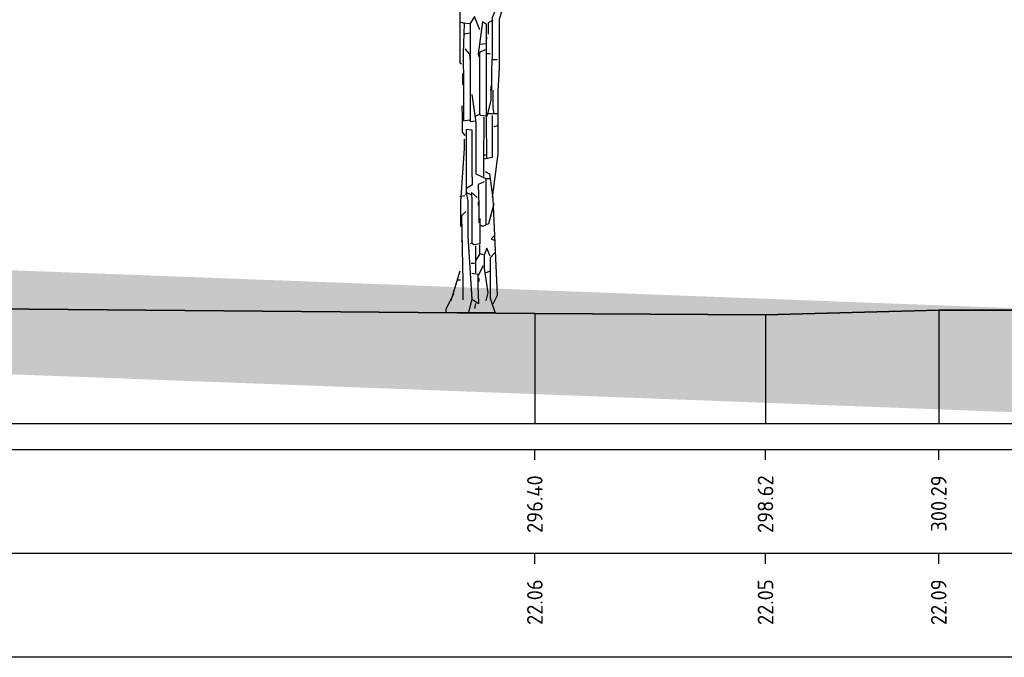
# Model space of a CAD drawing. Header units: metres. Extents: x 173015 to 189682, y 346605 to 348504.
# Tile 203 of 212: x 189171 to 189181, y 348466 to 348472. Entities that reach past the tile are written whole.
import ezdxf
from ezdxf.enums import TextEntityAlignment as Align

# ---------------------------------------------------------------- set-up
doc = ezdxf.new("R2010")
doc.units = ezdxf.units.M
doc.header["$PDMODE"] = 35
doc.header["$PDSIZE"] = 0.075
for name, color, linetype, lineweight in [('B-ME-GR-BOOM-SD', 252, 'Continuous', 25), ('X-ME-AL-PROFIEL_HUIDIG MAAIVELD-GD', 252, 'Continuous', 0), ('X-XX-AL-DETAIL1-M-B', 252, 'Continuous', 18), ('X-XX-AL-DWARSPROFIEL_PROFIELLIJN MAAIVELD-GD', 8, 'Continuous', 35), ('X-XX-AL-HULPGEOMETRIE-G', 50, 'Continuous', 25)]:
    doc.layers.add(name, color=color, linetype=linetype, lineweight=lineweight)
doc.layers.add('X-ME-AL-PROFIELRASTER-S', color=7, linetype='Continuous')
doc.styles.add('NLCS-ISO-ANNOTATIVE-T18', font='NLCS-ISO.ttf', dxfattribs={"height": 1.8})
doc.styles.add('NLCS-ISO-M100-T25', font='NLCS-ISO.ttf', dxfattribs={"height": 0.25})
doc.dimstyles.new('NLCS-M100-T25-PIJL_L3_H2', dxfattribs={"dimscale": 0.1, "dimtxt": 2.5, "dimasz": 2.5, "dimexe": 2, "dimexo": 2, "dimgap": 0.7, "dimtad": 1, "dimdec": 3, "dimzin": 0, "dimdsep": 46, "dimtxsty": 'NLCS-ISO-M100-T25', "dimcen": 0, "dimdle": 2, "dimclrd": 256, "dimclre": 256, "dimclrt": 256, "dimazin": 0, "dimtfac": 1, "dimtdec": 3, "dimtofl": 0, "dimtmove": 0, "dimatfit": 3, "dimfxl": 2, "dimfxlon": 1, "dimtfillclr": 256, "dimtolj": 1, "dimtzin": 0, "dimlwd": -1, "dimlwe": -1, "dimarcsym": 0})

# ---------------------------------------------------------------- blocks, each defined once
blk = doc.blocks.new('SAL-PROFIELRASTER_BALK_EIND1-D')
at = {"color": 0, "linetype": 'ByBlock', "lineweight": -2, "flags": 128}
for points in [[(0, 0), (1, 0)], [(0, -2.5), (1, -2.5)], [(0, -12.5), (1, -12.5)]]:
    blk.add_lwpolyline(points, dxfattribs=at)
blk = doc.blocks.new('SAL-PROFIELRASTER_BALK_EIND2-D')
at = {"color": 0, "linetype": 'ByBlock', "lineweight": -2}
blk.add_line((1, -12.5), (0, -12.5), dxfattribs=at)
blk = doc.blocks.new('SAL-PROFIELRASTER_BALK_DATA-D')
at = {"color": 0, "linetype": 'ByBlock', "lineweight": -2}
blk.add_lwpolyline([(0, -3.5), (0, -2.5)], dxfattribs=at)
at = {"color": 0, "linetype": 'ByBlock', "lineweight": -2, "style": 'NLCS-ISO-ANNOTATIVE-T18'}
blk.add_attdef('GETAL', text='', height=1.5, rotation=90, dxfattribs=at).set_placement((0.75, -5), align=Align.RIGHT)
blk = doc.blocks.new('SAL-PROFIELRASTER_AANHAAL-D')
at = {"color": 9, "linetype": 'ByBlock', "lineweight": -2, "flags": 128}
blk.add_lwpolyline([(0, 1), (0, 0)], dxfattribs=at)
blk = doc.blocks.new('*D102')
at = {"layer": 'Defpoints', "color": 0, "transparency": 16777216}
for p in [(189159.3887, 348480.9727), (189159.3887, 348467.2872), (189175.5379, 348467.1487)]:
    blk.add_point(p, dxfattribs=at)
at = {"layer": 'X-XX-AL-DETAIL1-M-B', "transparency": 16777216}
for p, q in [((189159.3887, 348480.7727), (189159.3887, 348481.1727)), ((189175.5379, 348480.7727), (189175.5379, 348481.1727)), ((189175.2879, 348480.9727), (189159.6387, 348480.9727))]:
    blk.add_line(p, q, dxfattribs=at)
for points in [[(189159.6387, 348481.0144), (189159.6387, 348480.931), (189159.3887, 348480.9727)], [(189175.2879, 348481.0144), (189175.2879, 348480.931), (189175.5379, 348480.9727)]]:
    blk.add_solid(points, dxfattribs=at)
at = {"layer": 'X-XX-AL-DETAIL1-M-B', "transparency": 16777216, "insert": (189167.4633, 348481.1677), "char_height": 0.25, "attachment_point": 5, "style": 'NLCS-ISO-M100-T25'}
blk.add_mtext('\\A1;Bos', dxfattribs=at)
blk = doc.blocks.new('*D103')
at = {"layer": 'Defpoints', "color": 0, "transparency": 16777216}
for p in [(189175.5799, 348480.9727), (189175.5799, 348467.1907), (189222.9899, 348466.0874)]:
    blk.add_point(p, dxfattribs=at)
at = {"layer": 'X-XX-AL-DETAIL1-M-B', "transparency": 16777216}
for p, q in [((189175.5799, 348480.7727), (189175.5799, 348481.1727)), ((189222.9899, 348480.7727), (189222.9899, 348481.1727)), ((189222.7399, 348480.9727), (189175.8299, 348480.9727))]:
    blk.add_line(p, q, dxfattribs=at)
for points in [[(189175.8299, 348481.0144), (189175.8299, 348480.931), (189175.5799, 348480.9727)], [(189222.7399, 348481.0144), (189222.7399, 348480.931), (189222.9899, 348480.9727)]]:
    blk.add_solid(points, dxfattribs=at)
at = {"layer": 'X-XX-AL-DETAIL1-M-B', "transparency": 16777216, "insert": (189199.5325, 348481.1677), "char_height": 0.25, "attachment_point": 5, "style": 'NLCS-ISO-M100-T25'}
blk.add_mtext('\\A1;Gras', dxfattribs=at)
blk = doc.blocks.new('SGR-BOOM_S02_D_ZIJ-D')
at = {"flags": 128}
for points in [[(-0.164, 4.2543), (-0.1534, 3.876), (-0.1534, 3.5228), (-0.1009, 3.4472), (-0.0883, 3.4976), (-0.0883, 3.6153), (-0.1303, 3.5733), (-0.1303, 3.2202), (-0.0841, 2.9511), (-0.0841, 2.3962), (-0.0673, 2.3878)], [(0.6558, 3.9012), (0.6642, 3.8507), (0.5045, 3.7414), (0.4624, 3.464), (0.4624, 3.3379), (0.2943, 2.8166), (0.2943, 2.3458), (0.2817, 2.1272), (0.2817, 1.5218), (0.227, 1.1014)], [(0.2774, 3.0352), (0.2859, 2.9679), (0.227, 2.8334), (0.227, 2.4719), (0.2228, 2.3373), (0.2228, 2.1356), (0.2102, 2.1356)], [(0.1093, 2.7157), (0.0589, 2.8418), (0.0168, 2.7746), (0.0168, 2.3962), (0.0168, 1.9254), (0.0168, 1.8329), (0.0673, 1.8413)], [(-0.0841, 2.7914), (-0.0504, 2.783), (0.0084, 2.7746)], [(-0.042, 2.7746), (-0.0504, 2.4887), (-0.0462, 2.186), (-0.0462, 1.8413), (0.0084, 1.8497)], [(0.1766, 1.4798), (0.1724, 1.8665), (0.1724, 2.7661), (0.1345, 2.7914), (0.0925, 2.4803), (0.1009, 2.4551)], [(0.2354, 2.8082), (0.1892, 2.783), (0.1892, 2.6737)], [(0.0168, 2.6821), (-0.0336, 2.6737)], [(0.1681, 2.5812), (0.1093, 2.5728)], [(0.1766, 2.64), (0.1681, 2.6064)], [(-0.0336, 2.5307), (0.0084, 2.4803), (0.0168, 2.413)], [(0.1597, 2.5223), (0.1051, 2.4971), (0.1072, 2.2449), (0.1072, 1.9001), (0.0673, 1.8833)], [(0.1766, 2.4887), (0.2102, 2.4887)], [(0.2354, 2.4298), (0.2774, 2.4298)], [(-0.0589, 2.2953), (-0.0589, 2.186)], [(0.0336, 2.0935), (0.0715, 1.8245), (0.0715, 1.3284), (0.1681, 1.2864), (0.1681, 0.8408)], [(0.2144, 2.1776), (0.2144, 2.0347), (0.1766, 1.8833), (0.1177, 1.8917), (0.1093, 1.9001)], [(0.2354, 2.1356), (0.2354, 1.9674), (0.2438, 1.9086)], [(-0.0631, 1.9842), (-0.061, 1.8749), (-0.061, 1.732), (-0.0336, 1.6984)], [(0.2774, 1.9086), (0.1934, 1.9086)], [(0.1471, 1.8749), (0.145, 1.4377), (0.145, 1.3032)], [(0.227, 1.8917), (0.227, 1.732), (0.227, 1.4882), (0.1513, 1.4714)], [(-0.0168, 1.1939), (0.0378, 1.2275), (0.0357, 1.3705), (0.0357, 1.7488), (-0.021, 1.7572), (-0.0231, 1.6143), (-0.0231, 1.1603), (-0.0252, 1.1266)], [(0.2774, 1.7908), (0.2438, 1.7824)], [(-0.042, 1.6647), (-0.042, 1.5722), (-0.0757, 1.0594), (-0.0757, 0.824)], [(0.1429, 1.5134), (0.1766, 1.5134)], [(0.1597, 1.3536), (0.2018, 1.3284), (0.2354, 1.093), (0.2774, 0.1597), (0.2354, 0.0757)], [(0.1513, 1.2528), (0.0925, 1.2275), (0.1009, 1.0257), (0.1009, 0.8576)], [(0.1597, 1.2864), (0.2018, 1.2864)], [(0.0252, 1.1266), (-0.021, 1.1519), (-0.0063, 1.0678), (-0.0063, 0.7315), (0.0336, 0.1261), (0, 0)], [(0.0841, 1.1014), (0.0294, 1.1519), (0.0315, 1.0678), (0.0315, 0.6642), (0.0168, 0.6558)], [(-0.0336, 1.1182), (-0.0841, 1.1098)], [(0.0925, 1.0594), (0.0925, 1.0257)], [(0.2438, 1.0426), (0.1934, 0.8492), (0.1345, 0.824), (0.1177, 0.8324)], [(-0.0252, 0.9669), (-0.0673, 0.9249), (-0.0547, 0.2943), (-0.0547, 0.1177)], [(0.1093, 0.8996), (0.1093, 0.6558), (0.0504, 0.6474), (0.0336, 0.6642)], [(-0.0631, 0.7819), (-0.0631, 0.681), (-0.0673, 0.6726)], [(0.2522, 0.7399), (0.2186, 0.7062), (0.2522, 0.6894)], [(0.1051, 0.6474), (0.1051, 0.5549), (0.0673, 0.4961)], [(0.0673, 0.639), (0.0673, 0.3783)], [(0.2102, 0.5381), (0.1766, 0.6138), (0.1513, 0.5465), (0.1513, 0.4204), (0.185, 0.185), (0.1681, 0.1093)], [(0.2522, 0.5717), (0.2102, 0.5213), (0.2102, 0.1345), (0.2522, 0), (0.2522, -0.0084)], [(0.1093, 0.5633), (0.1429, 0.5549)], [(-0.0841, 0.3952), (-0.1681, 0.1093)], [(0.0252, 0.4708), (0.0589, 0.4708)], [(0.1429, 0.4456), (0.0925, 0.3531)], [(0.2102, 0.3952), (0.1681, 0.3783)], [(-0.1093, 0.3111), (-0.0757, 0.3111)], [(0.0336, 0.1261), (0.1009, 0.0841), (0.0925, 0.2522), (0.0925, 0.3615), (0.0336, 0.3699)], [(0.1009, 0.3279), (0.1009, 0.2943)], [(-0.1429, 0.1766), (-0.2186, 0.0252)], [(0.0673, 0.0841), (0.0589, 0.0336)]]:
    blk.add_lwpolyline(points, dxfattribs=at)
at = {"ltscale": 0.1, "flags": 128}
for points in [[(-0.2186, 0.0252), (-0.2186, -0.0084)], [(0.2522, -0.0084), (-0.2186, -0.0084)]]:
    blk.add_lwpolyline(points, dxfattribs=at)

msp = doc.modelspace()

# ---------------------------------------------------------------- hatches: boundary and pattern name
at = {"layer": 'X-ME-AL-PROFIEL_HUIDIG MAAIVELD-GD'}
h = msp.add_hatch(dxfattribs=at)
h.set_pattern_fill('AGR-MAAIVELD', color=256, scale=0.05, pattern_type=2)
h.set_pattern_definition([(45, (2171.35685, 77.68078), (-0.25000007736, 0.25000007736), []), (45, (2171.32113, 77.7165), (0, 0.50000015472), [0.3535535, -0.3535535]), (45, (2171.28542, 77.7522), (0, 0.50000015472), [0.3535535, -0.3535535]), (45, (2171.2492, 77.78842), (0, 0.50000015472), [0.3535535, -0.3535535]), (45, (2171.214, 77.82363), (0, 0.50000015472), [0.3535535, -0.3535535]), (45, (2171.17828, 77.85935), (0, 0.50000015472), [0.3535535, -0.3535535]), (45, (2171.14256, 77.89506), (0, 0.50000015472), [0.3535535, -0.3535535]), (315, (2171.35685, 77.68078), (0.25000007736, 0.25000007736), []), (315, (2171.39256, 77.7165), (0.50000015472, -1e-16), [0.3535535, -0.3535535]), (315, (2171.42828, 77.7522), (0.50000015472, -1e-16), [0.3535535, -0.3535535]), (315, (2171.4645, 77.78842), (0.50000015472, -1e-16), [0.3535535, -0.3535535]), (315, (2171.4997, 77.82363), (0.50000015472, -1e-16), [0.3535535, -0.3535535]), (315, (2171.53542, 77.85935), (0.50000015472, -1e-16), [0.3535535, -0.3535535]), (315, (2171.57113, 77.89506), (0.50000015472, -1e-16), [0.3535535, -0.3535535])])
h.paths.add_polyline_path([(189222.9899, 348469.0252), (189221.0656, 348469.0292), (189219.7127, 348469.0062), (189217.9877, 348468.9742), (189215.729, 348468.9482), (189213.6326, 348468.9882), (189210.7476, 348468.9452), (189209.0417, 348468.9812), (189207.7439, 348469.0232), (189205.7175, 348468.9682), (189203.7269, 348468.9732), (189202.1759, 348469.0072), (189200.4036, 348468.9552), (189198.1906, 348468.9582), (189196.0627, 348468.9302), (189193.6728, 348468.9312), (189191.2544, 348468.8912), (189189.1828, 348469.0002), (189186.5005, 348468.9922), (189184.031, 348468.9402), (189181.8078, 348468.9622), (189180.0439, 348468.9632), (189178.3774, 348468.9182), (189176.1592, 348468.9292), (189154.4678, 348469.1152), (189145.9764, 348469.2802), (189143.9173, 348469.2132), (189141.8701, 348469.2602), (189139.8888, 348469.3582), (189137.7088, 348469.3282), (189135.6003, 348469.3462), (189133.2681, 348469.4172), (189131.0415, 348469.3472), (189129.2302, 348469.2562), (189113.1569, 348469.2702), (189110.9654, 348469.3082), (189108.4586, 348469.3972), (189106.3951, 348469.3702), (189103.9317, 348469.4802), (189101.6796, 348469.5162), (189099.4914, 348469.4162), (189097.3199, 348469.4002), (189094.7243, 348469.4812), (189092.341, 348469.5252), (189090.6133, 348469.5562), (189088.3818, 348469.5692), (189086.4948, 348469.5822), (189084.485, 348469.6012), (189082.0661, 348469.6402), (189079.91, 348469.6792), (189078.0145, 348469.6952), (189075.8916, 348469.6052), (189073.6019, 348469.7532), (189071.6246, 348469.8992), (189069.7626, 348469.7972), (189067.87, 348469.6802), (189065.6501, 348469.7102), (189063.481, 348469.7142), (189061.1365, 348469.7842), (189058.893, 348469.5672), (189056.5134, 348469.5762), (189054.0526, 348469.5552), (189051.6792, 348469.5752), (189049.3299, 348469.4742), (189047.0279, 348469.5052), (189044.4731, 348469.4102), (189041.949, 348469.4912), (189039.8493, 348469.5482), (189037.4968, 348469.5202), (189034.9808, 348469.5402), (189033.032, 348469.6562), (189031.1139, 348469.5742), (189028.6845, 348469.5822), (189026.4024, 348469.6472), (189023.9314, 348469.7672), (189021.6186, 348469.6032), (189019.4073, 348469.5462), (189017.2386, 348469.6452), (189015.1608, 348469.7302), (189013.1006, 348469.6612), (189010.6372, 348469.7362), (189008.011, 348469.6752), (189005.937, 348469.5882), (189002.8646, 348469.5512), (188997.9831, 348469.4792), (188996.201, 348469.7322), (188994.0404, 348469.6042), (188992.0957, 348469.6772), (188989.9643, 348469.7582), (188988.1482, 348469.7212), (188985.8581, 348469.7122), (188983.4456, 348469.7122), (188981.111, 348469.8112), (188978.971, 348469.7912), (188976.79, 348469.8422), (188974.4816, 348469.9342), (188972.0607, 348469.8202), (188969.8888, 348469.7232), (188967.5178, 348469.7612), (188965.3407, 348469.9372), (188962.992, 348469.8482), (188960.6119, 348469.9422), (188957.9642, 348469.9482), (188955.6635, 348470.0512), (188953.4229, 348469.9602), (188951.271, 348469.9132), (188949.2061, 348469.7742), (188946.8354, 348469.7722), (188944.5882, 348469.7722), (188942.3471, 348469.6172), (188940.5171, 348470.0282), (188938.5878, 348470.0622), (188936.4828, 348470.0922), (188934.4099, 348470.1282), (188932.4844, 348470.2012), (188930.4281, 348470.1372), (188928.1753, 348470.0242), (188926.5866, 348470.0112), (188924.8833, 348470.0002), (188922.9914, 348470.0782), (188921.1189, 348470.0162), (188919.2089, 348469.9682), (188917.5412, 348469.9122), (188915.6232, 348469.7822), (188913.7298, 348469.8702), (188911.7172, 348469.9072), (188909.7232, 348469.9552), (188907.7131, 348469.9772), (188905.8468, 348469.8842), (188903.7038, 348469.9882), (188901.7396, 348469.9522), (188899.8316, 348469.9692), (188898.0455, 348470.0242), (188896.0004, 348470.1502), (188894.1712, 348470.1442), (188892.0369, 348469.9862), (188890.3801, 348470.0832), (188888.8986, 348470.2002), (188887.4793, 348470.2412), (188885.3538, 348470.2462), (188883.4115, 348470.2282), (188881.7839, 348470.2342), (188879.7566, 348470.2272), (188879.7566, 348470.3272), (188881.7839, 348470.3342), (188883.4115, 348470.3282), (188885.3538, 348470.3462), (188887.4793, 348470.3412), (188888.8986, 348470.3002), (188890.3801, 348470.1832), (188892.0369, 348470.0862), (188894.1712, 348470.2442), (188896.0004, 348470.2502), (188898.0455, 348470.1242), (188899.8316, 348470.0692), (188901.7396, 348470.0522), (188903.7038, 348470.0882), (188905.8468, 348469.9842), (188907.7131, 348470.0772), (188909.7232, 348470.0552), (188911.7172, 348470.0072), (188913.7298, 348469.9702), (188915.6232, 348469.8822), (188917.5412, 348470.0122), (188919.2089, 348470.0682), (188921.1189, 348470.1162), (188922.9914, 348470.1782), (188924.8833, 348470.1002), (188926.5866, 348470.1112), (188928.1753, 348470.1242), (188930.4281, 348470.2372), (188932.4844, 348470.3012), (188934.4099, 348470.2282), (188936.4828, 348470.1922), (188938.5878, 348470.1622), (188940.5171, 348470.1282), (188942.3471, 348469.7172), (188944.5882, 348469.8722), (188946.8354, 348469.8722), (188949.2061, 348469.8742), (188951.271, 348470.0132), (188953.4229, 348470.0602), (188955.6635, 348470.1512), (188957.9642, 348470.0482), (188960.6119, 348470.0422), (188962.992, 348469.9482), (188965.3407, 348470.0372), (188967.5178, 348469.8612), (188969.8888, 348469.8232), (188972.0607, 348469.9202), (188974.4816, 348470.0342), (188976.79, 348469.9422), (188978.971, 348469.8912), (188981.111, 348469.9112), (188983.4456, 348469.8122), (188985.8581, 348469.8122), (188988.1482, 348469.8212), (188989.9643, 348469.8582), (188992.0957, 348469.7772), (188994.0404, 348469.7042), (188996.201, 348469.8322), (188997.9831, 348469.5792), (189002.8646, 348469.6512), (189005.937, 348469.6882), (189008.011, 348469.7752), (189010.6372, 348469.8362), (189013.1006, 348469.7612), (189015.1608, 348469.8302), (189017.2386, 348469.7452), (189019.4073, 348469.6462), (189021.6186, 348469.7032), (189023.9314, 348469.8672), (189026.4024, 348469.7472), (189028.6845, 348469.6822), (189031.1139, 348469.6742), (189033.032, 348469.7562), (189034.9808, 348469.6402), (189037.4968, 348469.6202), (189039.8493, 348469.6482), (189041.949, 348469.5912), (189044.4731, 348469.5102), (189047.0279, 348469.6052), (189049.3299, 348469.5742), (189051.6792, 348469.6752), (189054.0526, 348469.6552), (189056.5134, 348469.6762), (189058.893, 348469.6672), (189061.1365, 348469.8842), (189063.481, 348469.8142), (189065.6501, 348469.8102), (189067.87, 348469.7802), (189069.7626, 348469.8972), (189071.6246, 348469.9992), (189073.6019, 348469.8532), (189075.8916, 348469.7052), (189078.0145, 348469.7952), (189079.91, 348469.7792), (189082.0661, 348469.7402), (189084.485, 348469.7012), (189086.4948, 348469.6822), (189088.3818, 348469.6692), (189090.6133, 348469.6562), (189092.341, 348469.6252), (189094.7243, 348469.5812), (189097.3199, 348469.5002), (189099.4914, 348469.5162), (189101.6796, 348469.6162), (189103.9317, 348469.5802), (189106.3951, 348469.4702), (189108.4586, 348469.4972), (189110.9654, 348469.4082), (189113.1569, 348469.3702), (189129.2302, 348469.3562), (189131.0415, 348469.4472), (189133.2681, 348469.5172), (189135.6003, 348469.4462), (189137.7088, 348469.4282), (189139.8888, 348469.4582), (189141.8701, 348469.3602), (189143.9173, 348469.3132), (189145.9764, 348469.3802), (189154.4678, 348469.2152), (189176.1592, 348469.0292), (189178.3774, 348469.0182), (189180.0439, 348469.0632), (189181.8078, 348469.0622), (189184.031, 348469.0402), (189186.5005, 348469.0922), (189189.1828, 348469.1002), (189191.2544, 348468.9912), (189193.6728, 348469.0312), (189196.0627, 348469.0302), (189198.1906, 348469.0582), (189200.4036, 348469.0552), (189202.1759, 348469.1072), (189203.7269, 348469.0732), (189205.7175, 348469.0682), (189207.7439, 348469.1232), (189209.0417, 348469.0812), (189210.7476, 348469.0452), (189213.6326, 348469.0882), (189215.729, 348469.0482), (189217.9877, 348469.0742), (189219.7127, 348469.1062), (189221.0656, 348469.1292), (189222.9899, 348469.1252), (189222.9911, 348469.0252)])

# ---------------------------------------------------------------- linework, layer by layer
at = {"layer": 'X-XX-AL-DWARSPROFIEL_PROFIELLIJN MAAIVELD-GD'}
msp.add_lwpolyline([(189143.9173, 348469.3132), (189145.9764, 348469.3802), (189154.4678, 348469.2152), (189176.1592, 348469.0292), (189178.3774, 348469.0182), (189180.0439, 348469.0632), (189181.8078, 348469.0622), (189184.031, 348469.0402), (189186.5005, 348469.0922), (189189.1828, 348469.1002)], dxfattribs=at)
at = {"layer": 'X-XX-AL-HULPGEOMETRIE-G', "const_width": 1}
msp.add_lwpolyline([(188870.3288, 348466.6546), (189231.9216, 348486.6838), (189231.7016, 348466.6546), (188869.9405, 348480.3343)], dxfattribs=at)

# ---------------------------------------------------------------- block references
at = {"layer": 'B-ME-GR-BOOM-SD'}
msp.add_blockref('SGR-BOOM_S02_D_ZIJ-D', (189175.5211, 348469.0429), dxfattribs=at)
at = {"layer": 'X-ME-AL-PROFIELRASTER-S'}
for p, yscale in [((189176.1592, 348467.9732), 1.056000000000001), ((189180.0439, 348467.9732), 1.09), ((189178.3774, 348467.9732), 1.045000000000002)]:
    msp.add_blockref('SAL-PROFIELRASTER_AANHAAL-D', p, dxfattribs=dict(at, yscale=yscale))
at = {"layer": 'X-ME-AL-PROFIELRASTER-S', "xscale": 344.4832157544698, "yscale": 0.1, "zscale": 344.4832157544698}
for name, p in [('SAL-PROFIELRASTER_BALK_EIND1-D', (188879.7566, 348467.9732)), ('SAL-PROFIELRASTER_BALK_EIND2-D', (188879.7566, 348466.9732))]:
    msp.add_blockref(name, p, dxfattribs=at)
at = {"layer": 'X-ME-AL-PROFIELRASTER-S', "xscale": 0.1, "yscale": 0.1, "zscale": 0.1}
for p, values in [((189176.1592, 348467.9732), {'GETAL': '296.40'}), ((189178.3774, 348467.9732), {'GETAL': '298.62'}), ((189180.0439, 348467.9732), {'GETAL': '300.29'}), ((189176.1592, 348466.9732), {'GETAL': '22.06'}), ((189178.3774, 348466.9732), {'GETAL': '22.05'}), ((189180.0439, 348466.9732), {'GETAL': '22.09'})]:
    msp.add_blockref('SAL-PROFIELRASTER_BALK_DATA-D', p, dxfattribs=at).add_auto_attribs(values)

# ---------------------------------------------------------------- dimensions: what is measured, and where the dimension line sits
at = {"layer": 'X-XX-AL-DETAIL1-M-B'}
for base, p1, p2, text, picture, middle in [((189159.3887, 348480.9727), (189175.5379, 348467.1487), (189159.3887, 348467.2872), 'Bos', '*D102', (189167.4633, 348480.9727)), ((189175.5799, 348480.9727), (189222.9899, 348466.0874), (189175.5799, 348467.1907), 'Gras', '*D103', (189199.5325, 348480.9727))]:
    dim = msp.add_linear_dim(base=base, p1=p1, p2=p2, text=text, dimstyle='NLCS-M100-T25-PIJL_L3_H2', dxfattribs=at)
    dim.commit()
    dim.dimension.update_dxf_attribs({"geometry": picture, "text_midpoint": middle, "dimtype": 160})

doc.saveas('drawing.dxf')
